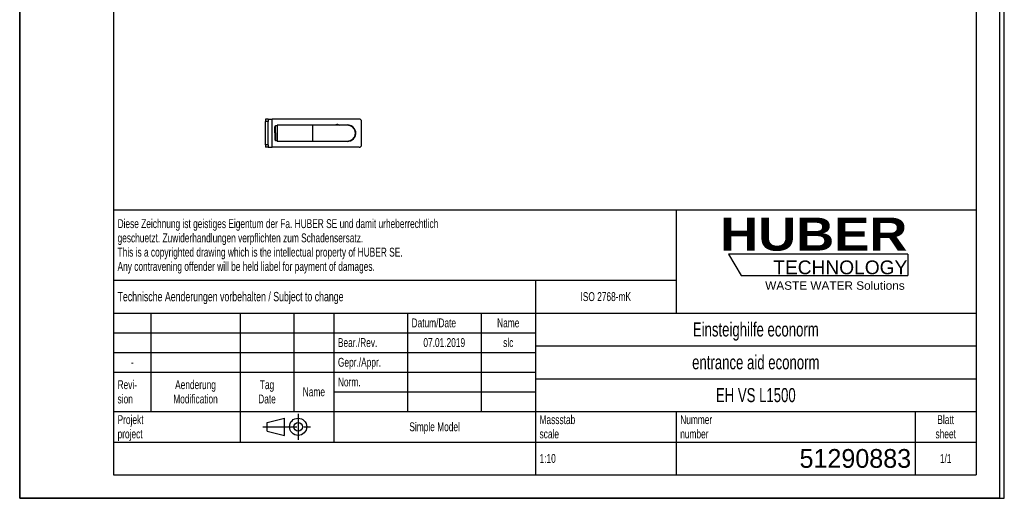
# Model space of a CAD drawing. Header units: millimetres. Extents: x 0 to 2100, y 0 to 2970.
# Tile 1 of 3: x 0 to 2100, y 0 to 1020. Entities that reach past the tile are written whole.
import ezdxf

# ---------------------------------------------------------------- set-up
doc = ezdxf.new("R2010")
doc.units = ezdxf.units.MM
doc.header["$LTSCALE"] = 193.6
doc.linetypes.add('CENTER', pattern=[0.6, 0.375, -0.075, 0.075, -0.075])
doc.layers.get('0').update_dxf_attribs({"linetype": 'CONTINUOUS'})
for name, color, linetype in [('50295285_600_oben_4_BL15', 7, 'CONTINUOUS'), ('50420127_600_oben_4_BL14', 7, 'CONTINUOUS'), ('702979_oben_4_BL13', 7, 'CONTINUOUS'), ('_ZEICHNUNGSELEM', 7, 'CONTINUOUS'), ('HUBER_Logo_BL0', 7, 'CONTINUOUS')]:
    doc.layers.add(name, color=color, linetype=linetype)
doc.styles.get("Standard").update_dxf_attribs({"font": 'txt', "width": 0.7})
doc.styles.add('TEXTSTYLE_2', font='ariblk.ttf')
doc.styles.add('TEXTSTYLE_3', font='arial.ttf')
doc.styles.add('TEXTSTYLE_5', font='txt')

# ---------------------------------------------------------------- blocks, each defined once
blk = doc.blocks.new('HUBER_LOGO_BL0', base_point=(1705.8, 504.8))
at = {"layer": 'HUBER_Logo_BL0', "color": 5, "linetype": 'Continuous'}
for p, q in [((1894.2, 520.3), (1511.7, 520.3)), ((1511.7, 520.3), (1538.7, 475.3)), ((1894.2, 520.3), (1894.2, 475.3)), ((1538.7, 475.3), (1894.2, 475.3))]:
    blk.add_line(p, q, dxfattribs=at)
at = {"layer": 'HUBER_Logo_BL0', "color": 2, "linetype": 'Continuous', "attachment_point": 3, "line_spacing_factor": 0.78}
for s, insert, char_height, width, style in [('HUBER\\P\\Farial.ttf;\\H29.25;TECHNOLOGY ', (1893.2, 598.3), 70.2, 387.672, 'TEXTSTYLE_2'), ('WASTE WATER Solutions', (1887.6, 462.6), 18, 297.033, 'TEXTSTYLE_3')]:
    blk.add_mtext(s, dxfattribs=dict(at, insert=insert, char_height=char_height, width=width, style=style))
blk = doc.blocks.new('PROJEKTIONSMETHODE_1_BL18', base_point=(570, 152.5))
at = {"color": 2, "linetype": 'Continuous'}
for p, q in [((527.8, 161.7), (564.5, 170.8)), ((564.5, 134.2), (564.5, 170.8)), ((527.8, 143.3), (527.8, 161.7)), ((527.8, 143.3), (564.5, 134.2))]:
    blk.add_line(p, q, dxfattribs=at)
at = {"color": 2, "linetype": 'CENTER'}
for p, q in [((593.8, 180), (593.8, 125)), ((518.7, 152.5), (621.3, 152.5))]:
    blk.add_line(p, q, dxfattribs=at)
at = {"color": 2, "linetype": 'Continuous'}
for radius in [18.3, 9.17]:
    blk.add_circle((593.8, 152.5), radius, dxfattribs=at)
blk = doc.blocks.new('*T26')
at = {"color": 3, "linetype": 'Continuous'}
for p, q in [((0, 0), (1840, 0)), ((0, 0), (0, -565)), ((1200, 0), (1200, -220)), ((1840, 0), (1840, -565)), ((0, -150), (1200, -150)), ((900, -150), (900, -565)), ((0, -220), (1840, -220)), ((80, -220), (80, -430)), ((270, -220), (270, -495)), ((385, -220), (385, -430)), ((470, -220), (470, -495)), ((627, -220), (627, -430)), ((784, -220), (784, -430)), ((0, -262), (900, -262)), ((900, -290), (1840, -290)), ((0, -304), (900, -304)), ((0, -346), (900, -346)), ((900, -360), (1840, -360)), ((470, -388), (900, -388)), ((0, -430), (1840, -430)), ((1200, -430), (1200, -565)), ((1710, -430), (1710, -565)), ((0, -495), (1840, -495)), ((0, -565), (1840, -565))]:
    blk.add_line(p, q, dxfattribs=at)
at = {"layer": '_ZEICHNUNGSELEM', "color": 2, "linetype": 'Continuous', "line_spacing_factor": 0.96}
for s, insert, char_height, width, attachment_point in [('Diese Zeichnung ist geistiges Eigentum der Fa. HUBER SE und damit urheberrechtlich \\Pgeschuetzt. Zuwiderhandlungen verpflichten zum Schadensersatz.\\PThis is a copyrighted drawing which is the intellectual property of HUBER SE.\\PAny contravening offender will be held liabel for payment of damages.', (8.75, -19.9), 19, 2214.8571, 1), ('Technische Aenderungen vorbehalten / Subject to change', (8.75, -175), 20, 1524.7619, 1), ('ISO 2768-mK', (1050, -175.5), 19, 332.9524, 2), ('Datum/Date', (635.75, -231.5), 19, 292.2381, 1), ('Name', (842, -231.5), 19, 126.6667, 2), ('Einsteighilfe econorm', (1370, -240), 30, 855.7143, 2), ('Bear./Rev.', (478.75, -273.5), 19, 272.3333, 1), ('slc', (842, -273.5), 19, 77.8095, 2), ('07.01.2019', (705.5, -273.5), 19, 273.2381, 2), ('Gepr./Appr.', (478.75, -315.5), 19, 299.4762, 1), ('entrance aid econorm', (1370, -310), 30, 852.8571, 2), ('-', (40, -315.5), 19, 34.381, 2), ('Revi-\\Psion', (8.75, -363.3), 19, 138.4286, 1), ('Aenderung\\PModification', (175, -363.3), 19, 295.8571, 2), ('Tag\\PDate', (327.5, -363.3), 19, 110.381, 2), ('Norm. ', (478.75, -357.5), 19, 175.5238, 1), ('Name', (427.5, -378.5), 19, 126.6667, 2), ('EH VS L1500', (1370, -380), 30, 502.8571, 2), ('Projekt\\Pproject', (8.75, -437.8), 19, 183.6667, 1), ('Massstab\\Pscale', (908.75, -437.8), 19, 224.381, 1), ('Nummer\\Pnumber', (1208.75, -437.8), 19, 186.381, 1), ('Blatt\\Psheet', (1775, -437.8), 19, 130.2857, 2), ('Simple Model', (685, -453), 19, 328.4286, 2), ('1:10', (908.75, -520.5), 19, 94.0952, 1), ('1/1', (1775, -520.5), 19, 79.619, 2)]:
    blk.add_mtext(s, dxfattribs=dict(at, insert=insert, char_height=char_height, width=width, attachment_point=attachment_point))
at = {"layer": '_ZEICHNUNGSELEM', "color": 2, "linetype": 'Continuous', "insert": (1701.25, -510), "char_height": 40, "width": 546.6667, "attachment_point": 3, "line_spacing_factor": 0.96, "style": 'TEXTSTYLE_5'}
blk.add_mtext('51290883', dxfattribs=at)
blk = doc.blocks.new('702979_OBEN_4_BL13', base_point=(546.8, 778.5))
at = {"layer": '702979_oben_4_BL13', "color": 7, "linetype": 'Continuous'}
for p, q in [((544.3, 792.3), (545.3, 794.5)), ((544.3, 779.2), (544.3, 792.3)), ((544.3, 779.2), (544.3, 764.6)), ((545.3, 794.5), (549.3, 794.5)), ((545.3, 779.3), (545.3, 794.5)), ((545.3, 779.3), (545.3, 762.5)), ((544.3, 764.6), (545.3, 762.5)), ((545.3, 762.5), (549.3, 762.5))]:
    blk.add_line(p, q, dxfattribs=at)
blk = doc.blocks.new('50420127_600_OBEN_4_BL14', base_point=(626.8, 778.5))
at = {"layer": '50420127_600_oben_4_BL14', "color": 7, "linetype": 'Continuous'}
for p, q in [((530.3, 808.5), (524.3, 808.5)), ((524.3, 808.5), (524.3, 803.5)), ((524.3, 753.5), (524.3, 803.5)), ((530.3, 808.5), (538.2, 808.5)), ((530.3, 808.5), (530.3, 803.5)), ((530.3, 753.5), (530.3, 803.5)), ((724.3, 808.5), (538.2, 808.5)), ((729.3, 753.5), (729.3, 803.5)), ((680.2, 796.4), (682.1, 795.3)), ((524.3, 753.5), (524.3, 748.5)), ((530.3, 748.5), (524.3, 748.5)), ((530.3, 753.5), (530.3, 748.5)), ((530.3, 748.5), (538.2, 748.5)), ((724.3, 748.5), (538.2, 748.5))]:
    blk.add_line(p, q, dxfattribs=at)
at = {"layer": '50420127_600_oben_4_BL14', "color": 9, "linetype": 'Continuous'}
for p, q in [((530.3, 803.5), (524.3, 803.5)), ((538.2, 748.5), (538.2, 808.5)), ((530.3, 753.5), (524.3, 753.5))]:
    blk.add_line(p, q, dxfattribs=at)
at = {"layer": '50420127_600_oben_4_BL14', "color": 7, "linetype": 'Continuous'}
for centre, radius, start, end in [((724.3, 803.5), 5, 0, 90), ((677.2, 791.2), 6, 60, 136.8826), ((699.3, 778.5), 17.5, 354.2347, 105.6568), ((699.3, 778.5), 17.5, 254.5146, 354.2347), ((724.3, 753.5), 5, 270, 360)]:
    blk.add_arc(centre, radius, start, end, dxfattribs=at)
blk = doc.blocks.new('50295285_600_OBEN_4_BL15', base_point=(632.7, 778.5))
at = {"layer": '50295285_600_oben_4_BL15', "color": 6, "linetype": 'Continuous'}
for p, q in [((624.3, 795.3), (549.3, 795.3)), ((549.3, 795.3), (549.3, 794.5)), ((549.3, 794.5), (549.3, 791.7)), ((549.3, 791.7), (549.3, 779.3)), ((549.3, 779.3), (549.3, 778.5)), ((549.3, 778.5), (549.3, 765.2)), ((699.3, 795.3), (699.3, 795.3)), ((700.3, 795.3), (700.3, 795.3)), ((700.3, 795.3), (700.3, 795.3)), ((700.3, 795.3), (700.3, 795.3)), ((700.3, 795.3), (700.3, 795.3)), ((701.3, 795.2), (701.3, 795.2)), ((549.3, 765.2), (549.3, 762.5)), ((549.3, 762.5), (549.3, 761.6)), ((549.3, 761.6), (624.3, 761.6)), ((699.3, 761.6), (699.3, 761.6)), ((699.3, 761.6), (699.3, 761.6)), ((699.3, 761.6), (699.3, 761.6)), ((700.3, 761.6), (700.3, 761.6)), ((700.3, 761.6), (700.3, 761.6)), ((700.3, 761.6), (700.3, 761.6)), ((700.3, 761.6), (700.3, 761.6)), ((701.3, 761.7), (701.3, 761.7))]:
    blk.add_line(p, q, dxfattribs=at)
at = {"layer": '50295285_600_oben_4_BL15', "color": 9, "linetype": 'Continuous'}
for p, q in [((624.3, 795.3), (624.3, 791.7)), ((624.3, 791.7), (624.3, 778.5)), ((624.3, 778.5), (624.3, 765.2)), ((624.3, 765.2), (624.3, 761.6))]:
    blk.add_line(p, q, dxfattribs=at)
at = {"layer": '50295285_600_oben_4_BL15', "color": 7, "linetype": 'Continuous'}
for p, q in [((700.3, 795.3), (700.3, 795.3)), ((700.3, 795.3), (700.3, 795.3)), ((701.3, 795.2), (701.3, 795.2)), ((701.3, 795.2), (701.3, 795.2)), ((699.3, 761.6), (699.3, 761.6)), ((699.3, 761.6), (699.3, 761.6)), ((699.3, 761.6), (699.3, 761.6)), ((699.3, 761.6), (699.3, 761.6)), ((700.3, 761.6), (700.3, 761.6)), ((700.3, 761.6), (700.3, 761.6)), ((701.3, 761.7), (701.3, 761.7)), ((701.3, 761.7), (701.3, 761.7))]:
    blk.add_line(p, q, dxfattribs=at)
at = {"layer": '50295285_600_oben_4_BL15', "color": 6, "linetype": 'Continuous'}
for points in [[(699.3, 795.3), (699.2, 795.3), (699.1, 795.3), (698.8, 795.3), (698.3, 795.3), (697.8, 795.3), (697.1, 795.3), (696.3, 795.3), (695.4, 795.3), (694.4, 795.3), (693.3, 795.3), (692.1, 795.3), (690.7, 795.3), (689.2, 795.3), (687.7, 795.3), (686, 795.3), (684.2, 795.3), (682.4, 795.3), (680.4, 795.3), (678.4, 795.3), (676.2, 795.3), (674, 795.3), (671.7, 795.3), (669.3, 795.3), (666.9, 795.3), (664.3, 795.3), (661.8, 795.3), (659.1, 795.3), (656.4, 795.3), (653.6, 795.3), (650.8, 795.3), (648, 795.3), (645.1, 795.3), (642.2, 795.3), (639.2, 795.3), (636.3, 795.3), (633.3, 795.3), (630.3, 795.3), (627.2, 795.3), (624.3, 795.3)], [(701.3, 795.2), (701.3, 795.2), (701.3, 795.2)], [(624.3, 761.6), (627.2, 761.6), (630.3, 761.6), (633.3, 761.6), (636.3, 761.6), (639.2, 761.6), (642.2, 761.6), (645.1, 761.6), (648, 761.6), (650.8, 761.6), (653.6, 761.6), (656.4, 761.6), (659.1, 761.6), (661.8, 761.6), (664.3, 761.6), (666.9, 761.6), (669.3, 761.6), (671.7, 761.6), (674, 761.6), (676.2, 761.6), (678.4, 761.6), (680.4, 761.6), (682.4, 761.6), (684.2, 761.6), (686, 761.6), (687.7, 761.6), (689.2, 761.6), (690.7, 761.6), (692.1, 761.6), (693.3, 761.6), (694.4, 761.6), (695.4, 761.6), (696.3, 761.6), (697.1, 761.6), (697.8, 761.6), (698.3, 761.6), (698.8, 761.6), (699.1, 761.6), (699.2, 761.6), (699.3, 761.6)], [(701.3, 761.7), (701.3, 761.7), (701.3, 761.7)]]:
    blk.add_lwpolyline(points, dxfattribs=at)
for centre, radius, start, end in [((699.3, 778.4), 16.9, 86.704, 90.0001), ((699.3, 778.5), 16.8, 0.0001, 89.9902), ((699.3, 778.5), 16.8, 270.0181, 359.9999), ((699.3, 778.5), 16.8, 83.3476, 86.6295), ((699.3, 778.4), 16.9, 81.4664, 83.3169), ((699.3, 778.5), 16.8, 36.6667, 81.4677), ((699.3, 778.4), 16.9, 19.2404, 28.8277), ((699.3, 778.5), 16.9, 9.6161, 19.2237), ((699.3, 778.5), 16.9, 0.0083, 9.5995), ((699.3, 778.5), 16.9, 350.4005, 359.9917), ((699.3, 778.5), 16.9, 270.018, 273.296), ((699.3, 778.4), 16.8, 273.3705, 276.6524), ((699.3, 778.5), 16.9, 276.6831, 278.5336), ((699.3, 778.5), 16.8, 278.5323, 323.3333), ((699.3, 778.5), 16.9, 323.3391, 331.1579), ((699.3, 778.5), 16.9, 331.1723, 340.7596), ((699.3, 778.5), 16.9, 340.7763, 350.3839)]:
    blk.add_arc(centre, radius, start, end, dxfattribs=at)
at = {"layer": '50295285_600_oben_4_BL15', "color": 7, "linetype": 'Continuous'}
for centre, radius, start, end in [((699.3, 778.5), 16.9, 86.7005, 89.9908), ((699.3, 778.4), 16.9, 86.7009, 90), ((699.3, 778.5), 16.8, 83.3412, 86.6265), ((699.3, 778.5), 16.8, 83.3408, 86.6269), ((699.3, 778.4), 16.9, 81.4664, 83.3117), ((699.3, 778.5), 16.9, 81.4664, 83.3117), ((699.3, 778.5), 16.9, 270.0179, 273.299), ((699.3, 778.5), 16.9, 270.0175, 273.2994), ((699.3, 778.4), 16.8, 273.3731, 276.6593), ((699.3, 778.4), 16.8, 273.3735, 276.6588), ((699.3, 778.5), 16.9, 276.6883, 278.5336), ((699.3, 778.5), 16.9, 276.6883, 278.5336)]:
    blk.add_arc(centre, radius, start, end, dxfattribs=at)

msp = doc.modelspace()

# ---------------------------------------------------------------- linework, layer by layer
at = {"color": 7, "linetype": 'Continuous'}
for p, q in [((0, 0), (0, 2970)), ((0, 0), (0, 2970)), ((2100, 0), (2100, 2970)), ((2100, 0), (2100, 2970)), ((0, 0), (2100, 0)), ((0, 0), (2100, 0))]:
    msp.add_line(p, q, dxfattribs=at)
at = {"color": 3, "linetype": 'Continuous'}
for p, q in [((2090, 2950), (2090, 0)), ((0, 1485), (0, 0)), ((2090, 0), (0, 0))]:
    msp.add_line(p, q, dxfattribs=at)
at = {"color": 5, "linetype": 'Continuous'}
for p, q in [((200, 2900), (200, 50)), ((2040, 2900), (2040, 50)), ((200, 50), (2040, 50))]:
    msp.add_line(p, q, dxfattribs=at)

# ---------------------------------------------------------------- block references
msp.add_blockref('*T26', (200, 615))
at = {"color": 2, "linetype": 'Continuous'}
msp.add_blockref('PROJEKTIONSMETHODE_1_BL18', (570, 152.5), dxfattribs=at)
at = {"layer": '50295285_600_oben_4_BL15'}
msp.add_blockref('50295285_600_OBEN_4_BL15', (632.7, 778.5), dxfattribs=at)
at = {"layer": '50420127_600_oben_4_BL14'}
msp.add_blockref('50420127_600_OBEN_4_BL14', (626.8, 778.5), dxfattribs=at)
at = {"layer": '702979_oben_4_BL13'}
msp.add_blockref('702979_OBEN_4_BL13', (546.8, 778.5), dxfattribs=at)
at = {"layer": 'HUBER_Logo_BL0'}
msp.add_blockref('HUBER_LOGO_BL0', (1705.8, 504.8), dxfattribs=at)

doc.saveas('drawing.dxf')
